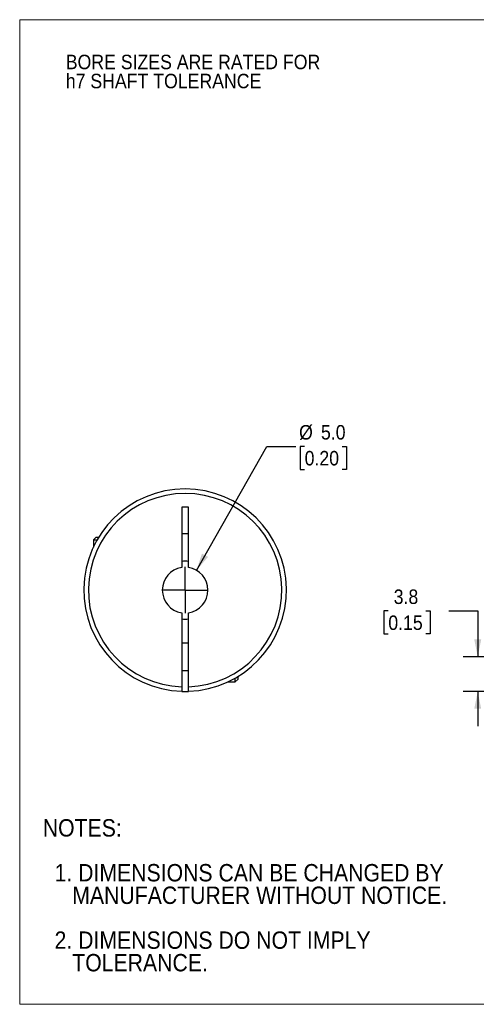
# Model space of a CAD drawing. Header units: millimetres. Extents: x 0 to 140, y 0 to 108.
# Tile 1 of 3: x 0 to 50, y 0 to 108. Entities that reach past the tile are written whole.
import ezdxf

# ---------------------------------------------------------------- set-up
doc = ezdxf.new("R2010")
doc.units = ezdxf.units.MM
doc.header["$LTSCALE"] = 0.5
doc.linetypes.add('SLD-Solid', pattern=[0])
doc.layers.add('SLD-0', color=7, linetype='SLD-Solid', lineweight=25)
doc.layers.add('TEXT', color=140, linetype='SLD-Solid', lineweight=25)
doc.styles.add('SLDTEXTSTYLE0', font='GOTHIC.TTF', dxfattribs={"width": 0.913})
doc.dimstyles.new('SLDDIMSTYLE0', dxfattribs={"dimtxt": 1.5875, "dimasz": 1.905, "dimexe": 0, "dimexo": 0.0625, "dimgap": 0.396875, "dimtad": 0, "dimtih": 1, "dimtoh": 1, "dimdec": 1, "dimrnd": 1e-09, "dimzin": 4, "dimdsep": 46, "dimtxsty": 'SLDTEXTSTYLE0', "dimsah": 1, "dimcen": 0, "dimadec": 0, "dimazin": 1, "dimtfac": 1, "dimtdec": 1, "dimtofl": 0, "dimtmove": 0, "dimatfit": 3, "dimfxl": 0, "dimfrac": 2, "dimtolj": 1, "dimtzin": 12, "dimarcsym": 0})
doc.dimstyles.new('SLDDIMSTYLE1', dxfattribs={"dimtxt": 1.5875, "dimasz": 1.905, "dimexe": 0, "dimexo": 0.0625, "dimgap": 0.396875, "dimtad": 0, "dimtih": 1, "dimtoh": 1, "dimdec": 1, "dimrnd": 1e-09, "dimzin": 12, "dimdsep": 46, "dimtxsty": 'SLDTEXTSTYLE0', "dimsah": 1, "dimcen": 0.09, "dimadec": 0, "dimazin": 3, "dimtfac": 1, "dimtdec": 1, "dimtmove": 0, "dimatfit": 0, "dimfxl": 0, "dimfrac": 2, "dimtolj": 1, "dimtzin": 12, "dimarcsym": 0})

# ---------------------------------------------------------------- blocks, each defined once
blk = doc.blocks.new('Block2')
at = {"color": 7, "linetype": 'SLD-Solid', "lineweight": 18}
for p, q in [((139.7, 107.95), (0, 107.95)), ((0, 0), (0, 107.95)), ((139.7, 0), (0, 0))]:
    blk.add_line(p, q, dxfattribs=at)
blk = doc.blocks.new('SW_NOTE_0_2')
at = {"layer": 'SLD-0', "color": 0, "char_height": 1.5875, "attachment_point": 1, "style": 'SLDTEXTSTYLE0'}
for s, insert in [('BORE SIZES ARE RATED FOR ', (0, 2.03)), ('h7 SHAFT TOLERANCE', (0, -0.06))]:
    blk.add_mtext(s, dxfattribs=dict(at, insert=insert))
blk = doc.blocks.new('SW_NOTE_0_3')
at = {"layer": 'TEXT', "color": 0, "char_height": 1.905, "attachment_point": 1, "style": 'SLDTEXTSTYLE0'}
for s, insert in [('NOTES:', (0, 2.43)), ('  1. DIMENSIONS CAN BE CHANGED BY     ', (0, -2.49)), ('     MANUFACTURER WITHOUT NOTICE.', (0, -4.96)), ('  2. DIMENSIONS DO NOT IMPLY ', (0, -9.88)), ('     TOLERANCE.', (0, -12.35))]:
    blk.add_mtext(s, dxfattribs=dict(at, insert=insert))
blk = doc.blocks.new('_D')
at = {"layer": 'SLD-0'}
for p, q in [((19.37, 47.58), (27.09, 61.16)), ((27.09, 61.16), (30.27, 61.16)), ((31.23, 61.16), (30.75, 61.16)), ((30.75, 61.16), (30.75, 58.64)), ((35.34, 61.16), (35.82, 61.16)), ((35.82, 61.16), (35.82, 58.64)), ((30.75, 58.64), (31.23, 58.64)), ((35.82, 58.64), (35.34, 58.64))]:
    blk.add_line(p, q, dxfattribs=at)
blk.add_solid([(19.37, 47.58), (20.64, 49.05), (19.98, 49.42)], dxfattribs=at)
at = {"layer": 'SLD-0', "char_height": 1.587, "attachment_point": 1, "style": 'SLDTEXTSTYLE0'}
for s, insert in [('%%c', (30.62, 63.51)), ('5.0', (33.02, 63.51)), ('0.20', (31.23, 60.67))]:
    blk.add_mtext(s, dxfattribs=dict(at, insert=insert))
blk = doc.blocks.new('SW_CENTERMARKSYMBOL_0')
at = {"layer": 'SLD-0', "color": 0}
for q in [(0, 2.54), (-2.54, 0), (0, -2.54), (2.54, 0)]:
    blk.add_line((0, 0), q, dxfattribs=at)
blk = doc.blocks.new('_D_2')
at = {"layer": 'SLD-0'}
for p, q in [((40.4, 43.13), (39.92, 43.13)), ((39.92, 43.13), (39.92, 40.61)), ((44.51, 43.13), (44.99, 43.13)), ((44.99, 43.13), (44.99, 40.61)), ((47.03, 43.14), (50.2, 43.14)), ((50.2, 43.14), (50.2, 38.11)), ((39.92, 40.61), (40.4, 40.61)), ((44.99, 40.61), (44.51, 40.61)), ((58.18, 38.11), (48.61, 38.11)), ((55.08, 34.31), (48.61, 34.31)), ((50.2, 34.31), (50.2, 30.5))]:
    blk.add_line(p, q, dxfattribs=at)
for points in [[(50.2, 38.11), (50.58, 40.01), (49.82, 40.01)], [(50.2, 34.31), (49.82, 32.41), (50.58, 32.41)]]:
    blk.add_solid(points, dxfattribs=at)
at = {"layer": 'SLD-0', "char_height": 1.587, "attachment_point": 1, "style": 'SLDTEXTSTYLE0'}
for s, insert in [('3.8', (40.99, 45.48)), ('0.15', (40.4, 42.63))]:
    blk.add_mtext(s, dxfattribs=dict(at, insert=insert))

msp = doc.modelspace()

# ---------------------------------------------------------------- linework, layer by layer
for p, q in [((18.51, 54.51), (17.76, 54.51)), ((17.76, 54.51), (17.76, 47.88)), ((18.51, 47.88), (18.51, 54.51)), ((8.38, 51.21), (8.08, 50.91)), ((8.08, 50.91), (8.08, 50.12)), ((8.08, 50.91), (8.49, 50.91)), ((8.38, 51.21), (8.67, 51.21)), ((17.76, 51.61), (18.51, 51.61)), ((17.76, 42.93), (17.76, 34.81)), ((18.51, 34.81), (18.51, 42.93)), ((18.51, 39.61), (17.76, 39.61)), ((17.76, 36.61), (18.51, 36.61)), ((23.63, 35.36), (23.63, 35.76)), ((23.63, 35.36), (23.93, 35.66)), ((23.93, 35.66), (23.93, 35.94)), ((22.84, 35.36), (23.63, 35.36))]:
    msp.add_line(p, q)
at = {"flags": 128}
msp.add_lwpolyline([(17.76, 34.31), (18.13, 34.31), (18.51, 34.31)], dxfattribs=at)
for radius, start, end in [(11.1, 271.936, 268.064), (10.6, 272.0274, 267.9726), (3.17, 83.2169, 96.7831), (2.5, 98.6269, 261.3731), (2.5, 278.6269, 81.3731), (3.18, 263.2169, 276.7831)]:
    msp.add_arc((18.13, 45.41), radius, start, end)
for points, knots in [([(17.76, 34.81), (17.76, 34.79), (17.76, 34.75), (17.76, 34.68), (17.76, 34.61), (17.76, 34.53), (17.76, 34.46), (17.76, 34.39), (17.76, 34.35), (17.76, 34.32), (17.76, 34.31), (17.76, 34.31)], [0, 0, 0, 0, 0.082313, 0.165133, 0.249871, 0.374167, 0.500095, 0.623107, 0.750244, 0.87503, 1, 1, 1, 1]), ([(18.51, 34.31), (18.51, 34.31), (18.51, 34.31), (18.51, 34.33), (18.51, 34.35), (18.51, 34.39), (18.51, 34.46), (18.51, 34.53), (18.51, 34.62), (18.51, 34.71), (18.51, 34.78), (18.51, 34.81)], [0, 0, 0, 0, 0.082203, 0.165284, 0.250672, 0.375269, 0.500649, 0.622952, 0.74999, 0.875169, 1, 1, 1, 1])]:
    msp.add_open_spline(points, degree=3, knots=knots)

# ---------------------------------------------------------------- block references
at = {"color": 7, "linetype": 'Continuous'}
msp.add_blockref('Block2', (0, 0), dxfattribs=at)
at = {"layer": 'SLD-0'}
for name, p in [('SW_NOTE_0_2', (5.05, 102.08)), ('SW_CENTERMARKSYMBOL_0', (18.13, 45.41))]:
    msp.add_blockref(name, p, dxfattribs=at)
at = {"layer": 'TEXT'}
msp.add_blockref('SW_NOTE_0_3', (2.53, 17.87), dxfattribs=at)

# ---------------------------------------------------------------- dimensions: what is measured, and where the dimension line sits
at = {"layer": 'SLD-0'}
dim = msp.add_diameter_dim_2p(p1=(16.9, 43.23), p2=(19.37, 47.58), dimstyle='SLDDIMSTYLE0', dxfattribs=at)
dim.commit()
dim.dimension.update_dxf_attribs({"geometry": '_D', "text_midpoint": (33.29, 61.16), "dimtype": 163})
dim = msp.add_linear_dim(base=(50.2, 38.11), p1=(55.71, 34.31), p2=(58.81, 38.11), angle=90, dimstyle='SLDDIMSTYLE1', dxfattribs=at)
dim.commit()
dim.dimension.update_dxf_attribs({"geometry": '_D_2', "text_midpoint": (50.2, 43.14), "dimtype": 160})

doc.saveas('drawing.dxf')
